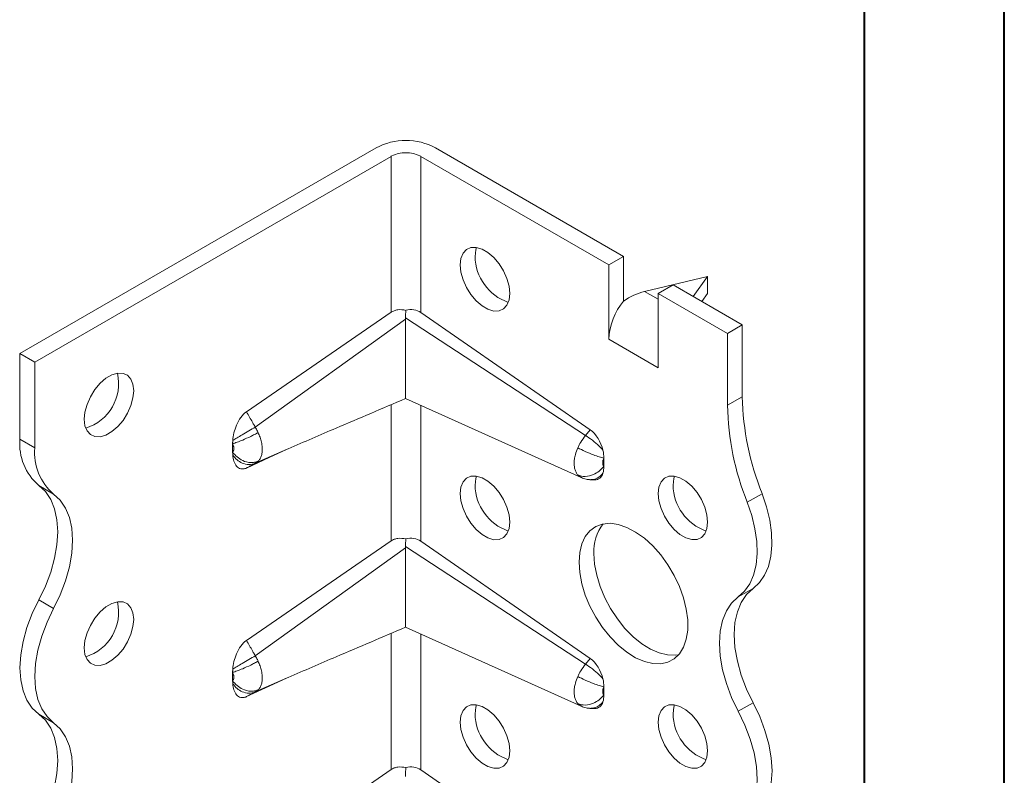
# Model space of a CAD drawing. Header units: millimetres. Extents: x 0 to 210, y 0 to 297.
# Tile 5 of 9: x 175 to 210, y 83 to 110. Entities that reach past the tile are written whole.
import ezdxf

# ---------------------------------------------------------------- set-up
doc = ezdxf.new("R2010")
doc.units = ezdxf.units.MM

msp = doc.modelspace()

# ---------------------------------------------------------------- linework, layer by layer
at = {"color": 7, "linetype": 'Continuous', "lineweight": 40}
for p, q in [((210.079, 0.215), (210.079, 297.215)), ((205.079, 5.215), (205.079, 292.215))]:
    msp.add_line(p, q, dxfattribs=at)
at = {"color": 7, "linetype": 'Continuous', "lineweight": 15}
for p, q in [((174.91, 98.213), (187.637, 105.561)), ((196.476, 101.683), (189.759, 105.561)), ((188.168, 105.254), (175.44, 97.907)), ((188.168, 99.684), (188.168, 105.254)), ((189.228, 105.254), (195.946, 101.376)), ((189.228, 99.682), (189.228, 105.254)), ((195.946, 101.376), (196.476, 101.683)), ((196.476, 101.683), (196.476, 100.083)), ((195.946, 98.719), (195.946, 101.376)), ((197.23, 100.431), (199.481, 100.968)), ((199.481, 100.968), (198.965, 100.246)), ((199.481, 100.356), (199.481, 100.968)), ((198.244, 100.662), (197.714, 100.356)), ((198.244, 100.662), (200.719, 99.233)), ((197.714, 100.152), (197.23, 100.431)), ((197.714, 100.356), (197.714, 97.698)), ((200.189, 98.927), (197.714, 100.356)), ((199.275, 100.067), (199.481, 100.356)), ((183.005, 96.134), (188.168, 99.684)), ((189.228, 99.682), (195.285, 95.485)), ((188.684, 99.442), (183.318, 95.583)), ((195.119, 95.287), (188.685, 99.482)), ((200.189, 98.927), (200.719, 99.233)), ((200.719, 99.233), (200.719, 96.671)), ((200.189, 96.365), (200.189, 98.927)), ((195.949, 98.721), (195.946, 98.719)), ((195.949, 98.717), (195.946, 98.719)), ((195.949, 98.717), (195.949, 98.721)), ((197.71, 97.704), (195.949, 98.721)), ((174.91, 98.213), (175.44, 97.907)), ((174.91, 95.151), (174.91, 98.213)), ((175.44, 97.907), (175.44, 94.845)), ((197.71, 97.704), (197.714, 97.806)), ((197.71, 97.7), (197.71, 97.704)), ((197.71, 97.7), (197.714, 97.702)), ((197.714, 97.698), (197.71, 97.7)), ((188.682, 96.602), (194.96, 93.786)), ((200.189, 96.365), (200.719, 96.671)), ((188.168, 91.519), (188.168, 96.382)), ((189.228, 91.516), (189.228, 96.357)), ((195.285, 95.485), (195.119, 95.287)), ((175.44, 94.845), (174.91, 95.151)), ((182.511, 94.694), (182.511, 94.994)), ((183.318, 94.293), (184.457, 94.793)), ((183.816, 94.503), (184.457, 94.793)), ((184.457, 94.793), (184.497, 94.811)), ((183.816, 94.503), (183.005, 94.124)), ((195.769, 94.48), (195.769, 94.188)), ((194.841, 93.877), (194.958, 93.789)), ((195.273, 93.707), (195.441, 93.701)), ((176.115, 93.193), (175.585, 93.499)), ((200.896, 92.902), (201.426, 93.208)), ((183.005, 87.969), (188.168, 91.519)), ((189.228, 91.516), (195.285, 87.32)), ((188.684, 91.277), (183.318, 87.418)), ((195.119, 87.121), (188.685, 91.316)), ((200.574, 89.519), (201.104, 89.825)), ((176.115, 89.11), (175.585, 89.417)), ((188.682, 88.437), (194.96, 85.621)), ((188.168, 83.353), (188.168, 88.217)), ((189.228, 83.351), (189.228, 88.191)), ((195.285, 87.32), (195.119, 87.121)), ((182.511, 86.529), (182.511, 86.828)), ((183.318, 86.127), (184.457, 86.628)), ((183.816, 86.337), (184.457, 86.628)), ((184.457, 86.628), (184.497, 86.646)), ((183.816, 86.337), (183.005, 85.959)), ((195.769, 86.314), (195.769, 86.023)), ((194.841, 85.712), (194.958, 85.624)), ((195.273, 85.542), (195.441, 85.535)), ((200.574, 85.436), (201.104, 85.742)), ((176.115, 85.028), (175.585, 85.334)), ((183.005, 79.803), (188.168, 83.353)), ((189.228, 83.351), (195.285, 79.155))]:
    msp.add_line(p, q, dxfattribs=at)
at = {"color": 7, "linetype": 'Continuous', "lineweight": 15, "flags": 128}
for points in [[(190.643, 101.376), (190.668, 101.605), (190.744, 101.792), (190.865, 101.924), (191.024, 101.996), (191.213, 102.001), (191.42, 101.94), (191.633, 101.817), (191.84, 101.639), (192.029, 101.416), (192.188, 101.161), (192.309, 100.888), (192.385, 100.615), (192.41, 100.355), (192.385, 100.126), (192.309, 99.94), (192.188, 99.807), (192.029, 99.736), (191.84, 99.73), (191.633, 99.791), (191.42, 99.914), (191.213, 100.092), (191.024, 100.316), (190.865, 100.571), (190.744, 100.843), (190.668, 101.117), (190.643, 101.376)], [(191.226, 101.999), (191.199, 101.912), (191.173, 101.682)], [(177.208, 95.865), (177.233, 96.124), (177.309, 96.398), (177.43, 96.67), (177.589, 96.926), (177.778, 97.149), (177.985, 97.327), (178.198, 97.45), (178.405, 97.511), (178.594, 97.505), (178.753, 97.434), (178.874, 97.302), (178.95, 97.115), (178.975, 96.886), (178.95, 96.627), (178.874, 96.353), (178.753, 96.081), (178.594, 95.825), (178.405, 95.602), (178.198, 95.424), (177.985, 95.301), (177.778, 95.24), (177.589, 95.246), (177.43, 95.317), (177.309, 95.449), (177.233, 95.636), (177.208, 95.865)], [(190.643, 93.211), (190.668, 93.44), (190.744, 93.626), (190.865, 93.759), (191.024, 93.83), (191.213, 93.836), (191.42, 93.775), (191.633, 93.652), (191.84, 93.474), (192.029, 93.25), (192.188, 92.995), (192.309, 92.723), (192.385, 92.449), (192.41, 92.19), (192.385, 91.961), (192.309, 91.774), (192.188, 91.642), (192.029, 91.57), (191.84, 91.565), (191.633, 91.626), (191.42, 91.749), (191.213, 91.927), (191.024, 92.15), (190.865, 92.405), (190.744, 92.678), (190.668, 92.951), (190.643, 93.211)], [(191.226, 93.834), (191.199, 93.746), (191.173, 93.517)], [(197.714, 93.211), (197.739, 93.441), (197.815, 93.627), (197.936, 93.76), (198.095, 93.831), (198.284, 93.836), (198.491, 93.776), (198.704, 93.653), (198.911, 93.474), (199.1, 93.251), (199.259, 92.996), (199.38, 92.723), (199.456, 92.45), (199.481, 92.191), (199.456, 91.961), (199.38, 91.775), (199.259, 91.642), (199.1, 91.571), (198.911, 91.566), (198.704, 91.626), (198.491, 91.749), (198.284, 91.928), (198.095, 92.151), (197.936, 92.406), (197.815, 92.678), (197.739, 92.952), (197.714, 93.211)], [(198.297, 93.834), (198.27, 93.747), (198.244, 93.517)], [(175.585, 89.417), (175.821, 89.907), (176.01, 90.405), (176.148, 90.902), (176.232, 91.386), (176.26, 91.848), (176.232, 92.277), (176.148, 92.664), (176.01, 93.002), (175.821, 93.282), (175.585, 93.499)], [(176.115, 93.193), (176.351, 92.976), (176.54, 92.695), (176.678, 92.358), (176.762, 91.971), (176.79, 91.542), (176.762, 91.08), (176.678, 90.596), (176.54, 90.099), (176.351, 89.6), (176.115, 89.11)], [(200.574, 89.519), (200.8, 89.724), (200.984, 89.988), (201.121, 90.303), (201.21, 90.665), (201.248, 91.067), (201.235, 91.499), (201.171, 91.956), (201.057, 92.426), (200.896, 92.902)], [(201.426, 93.208), (201.587, 92.732), (201.701, 92.262), (201.765, 91.806), (201.778, 91.373), (201.74, 90.971), (201.651, 90.609), (201.514, 90.294), (201.33, 90.031), (201.104, 89.825)], [(194.885, 90.761), (194.91, 91.107), (194.985, 91.415), (195.108, 91.676), (195.275, 91.885), (195.483, 92.036), (195.725, 92.124), (195.996, 92.149), (196.289, 92.108), (196.595, 92.003), (196.908, 91.837), (197.219, 91.614), (197.519, 91.34), (197.802, 91.022), (198.06, 90.668), (198.285, 90.288), (198.473, 89.89), (198.619, 89.486), (198.718, 89.086), (198.768, 88.701), (198.768, 88.339), (198.718, 88.011), (198.619, 87.726), (198.473, 87.49), (198.285, 87.309), (198.06, 87.189), (197.802, 87.133), (197.519, 87.141), (197.219, 87.214), (196.908, 87.35), (196.595, 87.545), (196.289, 87.794), (195.996, 88.091), (195.725, 88.428), (195.483, 88.797), (195.275, 89.187), (195.108, 89.589), (194.985, 89.992), (194.91, 90.387), (194.885, 90.761)], [(195.416, 91.067), (195.441, 90.693), (195.516, 90.299), (195.638, 89.895), (195.806, 89.493), (196.013, 89.103), (196.256, 88.735), (196.527, 88.397), (196.819, 88.1), (197.126, 87.851), (197.438, 87.656), (197.749, 87.52), (198.05, 87.447), (198.332, 87.439), (198.444, 87.455)], [(201.104, 89.825), (200.868, 89.607), (200.679, 89.327), (200.541, 88.99), (200.457, 88.602), (200.429, 88.173), (200.457, 87.712), (200.541, 87.227), (200.679, 86.731), (200.868, 86.232), (201.104, 85.742)], [(175.585, 85.334), (175.349, 85.551), (175.16, 85.832), (175.022, 86.169), (174.938, 86.556), (174.91, 86.985), (174.938, 87.447), (175.022, 87.931), (175.16, 88.428), (175.349, 88.927), (175.585, 89.417)], [(200.574, 85.436), (200.338, 85.926), (200.149, 86.424), (200.011, 86.921), (199.927, 87.406), (199.899, 87.867), (199.927, 88.296), (200.011, 88.683), (200.149, 89.021), (200.338, 89.301), (200.574, 89.519)], [(176.115, 89.11), (175.879, 88.621), (175.69, 88.122), (175.552, 87.625), (175.468, 87.141), (175.44, 86.679), (175.468, 86.25), (175.552, 85.863), (175.69, 85.525), (175.879, 85.245), (176.115, 85.028)], [(177.208, 87.7), (177.233, 87.959), (177.309, 88.233), (177.43, 88.505), (177.589, 88.76), (177.778, 88.983), (177.985, 89.162), (178.198, 89.285), (178.405, 89.345), (178.594, 89.34), (178.753, 89.269), (178.874, 89.136), (178.95, 88.95), (178.975, 88.72), (178.95, 88.461), (178.874, 88.188), (178.753, 87.915), (178.594, 87.66), (178.405, 87.437), (178.198, 87.258), (177.985, 87.135), (177.778, 87.075), (177.589, 87.08), (177.43, 87.151), (177.309, 87.284), (177.233, 87.47), (177.208, 87.7)], [(190.643, 85.045), (190.668, 85.275), (190.744, 85.461), (190.865, 85.594), (191.024, 85.665), (191.213, 85.67), (191.42, 85.61), (191.633, 85.487), (191.84, 85.308), (192.029, 85.085), (192.188, 84.83), (192.309, 84.557), (192.385, 84.284), (192.41, 84.025), (192.385, 83.795), (192.309, 83.609), (192.188, 83.476), (192.029, 83.405), (191.84, 83.4), (191.633, 83.46), (191.42, 83.583), (191.213, 83.761), (191.024, 83.985), (190.865, 84.24), (190.744, 84.512), (190.668, 84.786), (190.643, 85.045)], [(191.226, 85.668), (191.199, 85.581), (191.173, 85.351)], [(197.714, 85.046), (197.739, 85.275), (197.815, 85.462), (197.936, 85.594), (198.095, 85.665), (198.284, 85.671), (198.491, 85.61), (198.704, 85.487), (198.911, 85.309), (199.1, 85.086), (199.259, 84.83), (199.38, 84.558), (199.456, 84.284), (199.481, 84.025), (199.456, 83.796), (199.38, 83.609), (199.259, 83.477), (199.1, 83.406), (198.911, 83.4), (198.704, 83.461), (198.491, 83.584), (198.284, 83.762), (198.095, 83.985), (197.936, 84.241), (197.815, 84.513), (197.739, 84.787), (197.714, 85.046)], [(198.297, 85.669), (198.27, 85.581), (198.244, 85.352)], [(201.104, 85.742), (201.34, 85.252), (201.529, 84.754), (201.667, 84.257), (201.751, 83.773), (201.78, 83.311), (201.751, 82.882), (201.667, 82.495), (201.529, 82.157), (201.34, 81.877), (201.104, 81.659)], [(175.585, 81.251), (175.821, 81.741), (176.01, 82.24), (176.148, 82.736), (176.232, 83.221), (176.26, 83.682), (176.232, 84.111), (176.148, 84.499), (176.01, 84.836), (175.821, 85.117), (175.585, 85.334)], [(200.574, 81.353), (200.81, 81.571), (200.999, 81.851), (201.137, 82.188), (201.221, 82.576), (201.249, 83.005), (201.221, 83.466), (201.137, 83.951), (200.999, 84.447), (200.81, 84.946), (200.574, 85.436)], [(176.115, 85.028), (176.351, 84.81), (176.54, 84.53), (176.678, 84.193), (176.762, 83.805), (176.79, 83.376), (176.762, 82.915), (176.678, 82.43), (176.54, 81.934), (176.351, 81.435), (176.115, 80.945)]]:
    msp.add_lwpolyline(points, dxfattribs=at)
at = {"color": 7, "linetype": 'Continuous', "lineweight": 15}
for centre, radius, start, end in [((188.698, 103.513), 2.306, 62.6097, 117.3903), ((188.698, 104.231), 1.153, 62.6097, 117.3903), ((192.933, 101.702), 1.76, 180.6436, 250.92), ((198.249, 98.615), 2.302, 140.2279, 177.3607), ((176.777, 97.134), 1.658, 286.955, 13.0503), ((210.475, 96.86), 9.758, 181.104, 201.9744), ((209.945, 96.553), 9.758, 181.104, 201.9744), ((176.863, 94.986), 1.96, 175.1648, 229.309), ((177.393, 94.679), 1.96, 175.1648, 229.309), ((192.933, 93.536), 1.76, 180.6436, 250.92), ((200.004, 93.537), 1.76, 180.6436, 250.92), ((196.988, 91.16), 1.576, 142.0577, 183.3682), ((176.777, 88.969), 1.658, 286.955, 13.0503), ((192.933, 85.371), 1.76, 180.6436, 250.92), ((200.004, 85.372), 1.76, 180.6436, 250.92)]:
    msp.add_arc(centre, radius, start, end, dxfattribs=at)
for centre, major_axis, ratio, start_param, end_param in [((197.23, 99.206), (1.387, 0.799), 0.717482, 1.179006, 1.702605), ((188.698, 99.049), (0.615, 0.559), 0.768356, 0.176102, 0.965136), ((195.239, 94.821), (-0.326, 0.736), 0.568519, 4.384611, 5.532817), ((195.239, 94.459), (-0.326, 0.736), 0.568519, 2.869716, 3.715446), ((188.698, 90.883), (0.615, 0.559), 0.768356, 0.176102, 0.965136), ((195.239, 86.656), (-0.326, 0.736), 0.568519, 4.384611, 5.532817), ((195.239, 86.294), (-0.326, 0.736), 0.568519, 2.869716, 3.715446), ((188.698, 82.718), (0.615, 0.559), 0.768356, 0.176102, 0.965136)]:
    msp.add_ellipse(centre, major_axis=major_axis, ratio=ratio, start_param=start_param, end_param=end_param, dxfattribs=at)
for points, knots in [([(188.168, 99.684), (188.203, 99.708), (188.241, 99.728), (188.323, 99.758), (188.367, 99.769), (188.503, 99.786), (188.6, 99.779), (188.695, 99.755)], [0, 0, 0, 0, 0.25, 0.25, 0.5, 0.5, 1, 1, 1, 1]), ([(188.684, 99.442), (188.683, 99.373), (188.682, 99.235), (188.682, 99.018), (188.683, 98.793), (188.683, 98.559), (188.684, 98.352), (188.685, 98.181), (188.685, 98.044), (188.686, 97.908), (188.686, 97.773), (188.686, 97.642), (188.687, 97.514), (188.687, 97.39), (188.687, 97.278), (188.687, 97.177), (188.687, 97.087), (188.686, 97.004), (188.686, 96.93), (188.686, 96.842), (188.685, 96.769), (188.685, 96.706), (188.684, 96.661), (188.683, 96.626), (188.683, 96.606), (188.683, 96.604), (188.682, 96.603)], [0, 0, 0, 0, 0.059448, 0.11859, 0.178126, 0.239176, 0.300901, 0.334948, 0.369166, 0.403985, 0.439043, 0.473102, 0.507438, 0.542706, 0.578321, 0.608824, 0.639553, 0.67097, 0.702613, 0.732959, 0.794439, 0.825589, 0.871765, 0.918306, 0.965829, 1, 1, 1, 1]), ([(184.497, 94.811), (185.069, 95.058), (186.454, 95.656), (187.858, 96.252), (188.683, 96.602)], [0, 0, 0, 0, 0.412331, 1, 1, 1, 1]), ([(182.515, 95.106), (182.522, 95.194), (182.536, 95.284), (182.58, 95.469), (182.611, 95.565), (182.691, 95.751), (182.742, 95.844), (182.861, 96.009), (182.931, 96.084), (183.005, 96.134)], [0, 0, 0, 0, 0.25, 0.25, 0.5, 0.5, 0.75, 0.75, 1, 1, 1, 1]), ([(183.318, 95.583), (183.305, 95.606), (183.292, 95.629), (183.258, 95.689), (183.237, 95.725), (183.183, 95.821), (183.15, 95.88), (183.079, 96.004), (183.042, 96.069), (183.005, 96.134)], [-0.126791, -0.126791, -0.126791, -0.126791, -0.1109421, -0.1109421, -0.0855839, -0.0855839, -0.0450108, -0.0450108, 0, 0, 0, 0]), ([(182.511, 94.994), (182.556, 95.006), (182.665, 95.041), (182.888, 95.128), (183.085, 95.217), (183.226, 95.286), (183.295, 95.321), (183.35, 95.35), (183.386, 95.37), (183.407, 95.381), (183.417, 95.387), (183.422, 95.389)], [0, 0, 0, 0, 0.214286, 0.428571, 0.714286, 0.785714, 0.857143, 0.928571, 0.964286, 0.982143, 1, 1, 1, 1]), ([(182.515, 95.106), (182.604, 95.16), (182.869, 95.32), (183.18, 95.503), (183.318, 95.583)], [0, 0, 0, 0, 0.4184242, 0.9184242, 0.9184242, 0.9184242, 0.9184242]), ([(183.422, 95.389), (183.413, 95.408), (183.394, 95.448), (183.36, 95.513), (183.333, 95.558), (183.318, 95.583)], [0, 0, 0, 0, 0.279852, 0.608705, 1, 1, 1, 1]), ([(183.422, 94.367), (183.446, 94.392), (183.493, 94.451), (183.535, 94.55), (183.556, 94.641), (183.569, 94.739), (183.569, 94.834), (183.561, 94.918), (183.553, 94.975), (183.535, 95.077), (183.493, 95.225), (183.446, 95.337), (183.422, 95.389)], [-0.09692135, -0.09692135, -0.09692135, -0.09692135, -0.08573721, -0.07455307, -0.068961, -0.06336893, -0.05218479, -0.04938876, -0.04659272, -0.04100065, -0.02981651, -0.01863237, -0.01863237, -0.01863237, -0.01863237]), ([(182.515, 95.105), (182.513, 95.087), (182.512, 95.068), (182.512, 95.049), (182.511, 95.04), (182.511, 95.031), (182.511, 95.021), (182.511, 95.012), (182.511, 95.003), (182.511, 94.994)], [0, 0, 0, 0, 0.00013404, 0.00013404, 0.00013404, 0.0002011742, 0.0002011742, 0.0002011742, 0.000268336, 0.000268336, 0.000268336, 0.000268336]), ([(182.511, 94.994), (182.519, 94.977), (182.533, 94.943), (182.545, 94.9), (182.55, 94.871), (182.552, 94.854), (182.555, 94.83), (182.555, 94.803), (182.551, 94.775), (182.545, 94.749), (182.533, 94.72), (182.519, 94.702), (182.511, 94.694)], [-0.09692135, -0.09692135, -0.09692135, -0.09692135, -0.08573721, -0.07455307, -0.068961, -0.06616497, -0.06336893, -0.05218479, -0.04659272, -0.04100065, -0.02981651, -0.01863237, -0.01863237, -0.01863237, -0.01863237]), ([(195.119, 95.287), (195.056, 95.213), (194.953, 95.071), (194.871, 94.915), (194.841, 94.847)], [-0.03148795, -0.03148795, -0.03148795, -0.03148795, -0.01353664, 0.00000001, 0.00000001, 0.00000001, 0.00000001]), ([(195.74, 94.76), (195.699, 94.807), (195.584, 94.928), (195.364, 95.12), (195.196, 95.239), (195.119, 95.287)], [0, 0, 0, 0, 0.202908, 0.4886223, 0.7743366, 0.7743366, 0.7743366, 0.7743366]), ([(182.511, 94.694), (182.511, 94.685), (182.511, 94.676), (182.511, 94.667), (182.511, 94.653), (182.512, 94.64), (182.512, 94.627), (182.513, 94.613), (182.514, 94.6), (182.515, 94.587)], [0, 0, 0, 0, 0.0000670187, 0.0000670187, 0.0000670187, 0.0001676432, 0.0001676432, 0.0001676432, 0.00026839, 0.00026839, 0.00026839, 0.00026839]), ([(183.422, 94.367), (183.417, 94.365), (183.407, 94.361), (183.386, 94.353), (183.35, 94.34), (183.295, 94.327), (183.226, 94.319), (183.085, 94.317), (182.888, 94.367), (182.665, 94.511), (182.556, 94.63), (182.511, 94.694)], [0, 0, 0, 0, 0.017857, 0.035714, 0.071429, 0.142857, 0.214286, 0.285714, 0.571429, 0.785714, 1, 1, 1, 1]), ([(194.841, 94.847), (194.805, 94.766), (194.766, 94.656), (194.735, 94.521), (194.721, 94.442), (194.71, 94.338), (194.711, 94.215), (194.732, 94.083), (194.775, 93.967), (194.817, 93.904), (194.841, 93.877)], [-0.10675045, -0.10675045, -0.10675045, -0.10675045, -0.09062369, -0.0852481, -0.07987251, -0.07449692, -0.06374574, -0.05299456, -0.04224338, -0.03149221, -0.03149221, -0.03149221, -0.03149221]), ([(194.841, 94.847), (194.921, 94.803), (195.106, 94.71), (195.381, 94.596), (195.61, 94.517), (195.722, 94.489), (195.769, 94.48)], [0, 0, 0, 0, 0.285714, 0.571429, 0.785714, 1, 1, 1, 1]), ([(183.005, 94.124), (182.968, 94.107), (182.933, 94.097), (182.865, 94.088), (182.832, 94.09), (182.772, 94.104), (182.745, 94.116), (182.694, 94.148), (182.672, 94.168), (182.611, 94.238), (182.581, 94.298), (182.536, 94.432), (182.522, 94.507), (182.515, 94.587)], [0, 0, 0, 0, 0.125, 0.125, 0.25, 0.25, 0.375, 0.375, 0.5, 0.5, 0.75, 0.75, 1, 1, 1, 1]), ([(183.318, 94.293), (183.18, 94.231), (182.869, 94.238), (182.604, 94.461), (182.515, 94.587)], [0, 0, 0, 0, 0.5, 0.9184242, 0.9184242, 0.9184242, 0.9184242]), ([(183.005, 94.124), (183.042, 94.144), (183.079, 94.164), (183.15, 94.202), (183.183, 94.22), (183.237, 94.249), (183.258, 94.261), (183.292, 94.279), (183.305, 94.286), (183.318, 94.293)], [-0.126791, -0.126791, -0.126791, -0.126791, -0.0817802, -0.0817802, -0.0412071, -0.0412071, -0.0158489, -0.0158489, 0, 0, 0, 0]), ([(183.318, 94.293), (183.324, 94.296), (183.339, 94.304), (183.364, 94.32), (183.393, 94.34), (183.412, 94.358), (183.422, 94.367)], [0, 0, 0, 0, 0.165452, 0.391306, 0.696331, 1, 1, 1, 1]), ([(195.769, 94.188), (195.762, 94.196), (195.75, 94.215), (195.737, 94.25), (195.731, 94.289), (195.731, 94.326), (195.734, 94.358), (195.738, 94.381), (195.747, 94.422), (195.759, 94.455), (195.769, 94.48)], [-0.10675045, -0.10675045, -0.10675045, -0.10675045, -0.09599928, -0.0852481, -0.07449692, -0.06374574, -0.05837015, -0.05299456, -0.04761897, -0.03149221, -0.03149221, -0.03149221, -0.03149221]), ([(194.841, 93.877), (194.921, 93.84), (195.106, 93.805), (195.381, 93.869), (195.61, 94.008), (195.722, 94.125), (195.769, 94.188)], [0, 0, 0, 0, 0.285714, 0.571429, 0.785714, 1, 1, 1, 1]), ([(195.306, 93.71), (195.354, 93.712), (195.459, 93.718), (195.612, 93.798), (195.697, 93.894), (195.74, 93.942)], [0, 0, 0, 0, 0.301074, 0.650537, 1, 1, 1, 1]), ([(194.969, 93.782), (195.024, 93.761), (195.132, 93.718), (195.249, 93.71), (195.307, 93.706)], [0, 0, 0, 0, 0.5041925, 1, 1, 1, 1]), ([(188.168, 91.519), (188.203, 91.543), (188.241, 91.563), (188.323, 91.593), (188.367, 91.603), (188.503, 91.621), (188.6, 91.614), (188.695, 91.59)], [0, 0, 0, 0, 0.25, 0.25, 0.5, 0.5, 1, 1, 1, 1]), ([(188.684, 91.277), (188.683, 91.208), (188.682, 91.07), (188.682, 90.853), (188.683, 90.628), (188.683, 90.393), (188.684, 90.187), (188.685, 90.015), (188.685, 89.879), (188.686, 89.742), (188.686, 89.608), (188.686, 89.476), (188.687, 89.349), (188.687, 89.225), (188.687, 89.112), (188.687, 89.012), (188.687, 88.922), (188.686, 88.839), (188.686, 88.764), (188.686, 88.676), (188.685, 88.604), (188.685, 88.54), (188.684, 88.495), (188.683, 88.461), (188.683, 88.441), (188.683, 88.439), (188.682, 88.438)], [0, 0, 0, 0, 0.059443, 0.118575, 0.178102, 0.239141, 0.300856, 0.334906, 0.369127, 0.40395, 0.439011, 0.473073, 0.507413, 0.542684, 0.578302, 0.608807, 0.639537, 0.670955, 0.702598, 0.732945, 0.794426, 0.825576, 0.871745, 0.918279, 0.965794, 1, 1, 1, 1]), ([(184.497, 86.645), (185.068, 86.892), (186.454, 87.491), (187.858, 88.086), (188.683, 88.436)], [0, 0, 0, 0, 0.412343, 1, 1, 1, 1]), ([(182.515, 86.94), (182.522, 87.028), (182.536, 87.119), (182.58, 87.303), (182.611, 87.399), (182.691, 87.586), (182.742, 87.678), (182.861, 87.844), (182.931, 87.918), (183.005, 87.969)], [0, 0, 0, 0, 0.25, 0.25, 0.5, 0.5, 0.75, 0.75, 1, 1, 1, 1]), ([(183.318, 87.418), (183.305, 87.441), (183.292, 87.464), (183.258, 87.523), (183.237, 87.56), (183.183, 87.656), (183.15, 87.714), (183.079, 87.838), (183.042, 87.904), (183.005, 87.969)], [-0.126791, -0.126791, -0.126791, -0.126791, -0.1109421, -0.1109421, -0.0855839, -0.0855839, -0.0450108, -0.0450108, 0, 0, 0, 0]), ([(182.515, 86.94), (182.604, 86.995), (182.869, 87.155), (183.18, 87.337), (183.318, 87.418)], [0, 0, 0, 0, 0.4184242, 0.9184242, 0.9184242, 0.9184242, 0.9184242]), ([(183.422, 87.224), (183.412, 87.244), (183.393, 87.284), (183.359, 87.349), (183.333, 87.393), (183.318, 87.418)], [0, 0, 0, 0, 0.303995, 0.608704, 1, 1, 1, 1]), ([(182.511, 86.828), (182.556, 86.841), (182.665, 86.876), (182.888, 86.963), (183.085, 87.052), (183.226, 87.121), (183.295, 87.156), (183.35, 87.185), (183.386, 87.204), (183.407, 87.216), (183.417, 87.221), (183.422, 87.224)], [0, 0, 0, 0, 0.214286, 0.428571, 0.714286, 0.785714, 0.857143, 0.928571, 0.964286, 0.982143, 1, 1, 1, 1]), ([(182.515, 86.94), (182.513, 86.921), (182.512, 86.902), (182.512, 86.884), (182.511, 86.874), (182.511, 86.865), (182.511, 86.856), (182.511, 86.847), (182.511, 86.838), (182.511, 86.828)], [0, 0, 0, 0, 0.00013404, 0.00013404, 0.00013404, 0.0002011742, 0.0002011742, 0.0002011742, 0.000268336, 0.000268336, 0.000268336, 0.000268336]), ([(183.422, 86.202), (183.446, 86.226), (183.493, 86.286), (183.535, 86.385), (183.556, 86.475), (183.569, 86.574), (183.569, 86.669), (183.561, 86.753), (183.553, 86.809), (183.535, 86.911), (183.493, 87.059), (183.446, 87.171), (183.422, 87.224)], [-0.09692135, -0.09692135, -0.09692135, -0.09692135, -0.08573721, -0.07455307, -0.068961, -0.06336893, -0.05218479, -0.04938876, -0.04659272, -0.04100065, -0.02981651, -0.01863237, -0.01863237, -0.01863237, -0.01863237]), ([(195.119, 87.121), (195.056, 87.048), (194.953, 86.906), (194.871, 86.749), (194.841, 86.681)], [-0.03148795, -0.03148795, -0.03148795, -0.03148795, -0.01353664, 0.00000001, 0.00000001, 0.00000001, 0.00000001]), ([(195.74, 86.594), (195.699, 86.642), (195.584, 86.762), (195.364, 86.955), (195.196, 87.073), (195.119, 87.121)], [0, 0, 0, 0, 0.2029081, 0.4886224, 0.7743366, 0.7743366, 0.7743366, 0.7743366]), ([(182.511, 86.828), (182.519, 86.812), (182.533, 86.778), (182.545, 86.735), (182.55, 86.705), (182.552, 86.689), (182.555, 86.665), (182.555, 86.638), (182.551, 86.61), (182.545, 86.584), (182.533, 86.555), (182.519, 86.537), (182.511, 86.529)], [-0.09692135, -0.09692135, -0.09692135, -0.09692135, -0.08573721, -0.07455307, -0.068961, -0.06616497, -0.06336893, -0.05218479, -0.04659272, -0.04100065, -0.02981651, -0.01863237, -0.01863237, -0.01863237, -0.01863237]), ([(194.841, 86.681), (194.805, 86.601), (194.766, 86.49), (194.735, 86.356), (194.721, 86.277), (194.71, 86.173), (194.711, 86.05), (194.732, 85.917), (194.775, 85.801), (194.817, 85.739), (194.841, 85.712)], [-0.10675045, -0.10675045, -0.10675045, -0.10675045, -0.09062369, -0.0852481, -0.07987251, -0.07449692, -0.06374574, -0.05299456, -0.04224338, -0.03149221, -0.03149221, -0.03149221, -0.03149221]), ([(194.841, 86.681), (194.921, 86.637), (195.106, 86.545), (195.381, 86.43), (195.61, 86.352), (195.722, 86.323), (195.769, 86.314)], [0, 0, 0, 0, 0.285714, 0.571429, 0.785714, 1, 1, 1, 1]), ([(182.511, 86.529), (182.511, 86.52), (182.511, 86.511), (182.511, 86.502), (182.511, 86.488), (182.512, 86.475), (182.512, 86.461), (182.513, 86.448), (182.514, 86.435), (182.515, 86.422)], [0, 0, 0, 0, 0.0000670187, 0.0000670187, 0.0000670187, 0.0001676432, 0.0001676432, 0.0001676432, 0.00026839, 0.00026839, 0.00026839, 0.00026839]), ([(183.422, 86.202), (183.417, 86.2), (183.407, 86.195), (183.386, 86.187), (183.35, 86.175), (183.295, 86.161), (183.226, 86.153), (183.085, 86.152), (182.888, 86.202), (182.665, 86.345), (182.556, 86.464), (182.511, 86.529)], [0, 0, 0, 0, 0.017857, 0.035714, 0.071429, 0.142857, 0.214286, 0.285714, 0.571429, 0.785714, 1, 1, 1, 1]), ([(183.005, 85.959), (182.968, 85.941), (182.933, 85.931), (182.865, 85.923), (182.832, 85.925), (182.772, 85.939), (182.745, 85.951), (182.694, 85.983), (182.672, 86.003), (182.611, 86.073), (182.581, 86.133), (182.536, 86.266), (182.522, 86.341), (182.515, 86.422)], [0, 0, 0, 0, 0.125, 0.125, 0.25, 0.25, 0.375, 0.375, 0.5, 0.5, 0.75, 0.75, 1, 1, 1, 1]), ([(183.318, 86.127), (183.18, 86.066), (182.869, 86.073), (182.604, 86.295), (182.515, 86.422)], [0, 0, 0, 0, 0.5, 0.9184242, 0.9184242, 0.9184242, 0.9184242]), ([(183.318, 86.127), (183.324, 86.131), (183.339, 86.139), (183.364, 86.154), (183.393, 86.175), (183.412, 86.193), (183.422, 86.202)], [0, 0, 0, 0, 0.165453, 0.391306, 0.696389, 1, 1, 1, 1]), ([(195.769, 86.023), (195.762, 86.031), (195.75, 86.049), (195.737, 86.084), (195.731, 86.124), (195.731, 86.161), (195.734, 86.192), (195.738, 86.216), (195.747, 86.256), (195.759, 86.29), (195.769, 86.314)], [-0.10675045, -0.10675045, -0.10675045, -0.10675045, -0.09599928, -0.0852481, -0.07449692, -0.06374574, -0.05837015, -0.05299456, -0.04761897, -0.03149221, -0.03149221, -0.03149221, -0.03149221]), ([(183.005, 85.959), (183.042, 85.979), (183.079, 85.999), (183.15, 86.037), (183.183, 86.055), (183.237, 86.084), (183.258, 86.095), (183.292, 86.113), (183.305, 86.12), (183.318, 86.127)], [-0.126791, -0.126791, -0.126791, -0.126791, -0.0817802, -0.0817802, -0.0412071, -0.0412071, -0.0158489, -0.0158489, 0, 0, 0, 0]), ([(194.841, 85.712), (194.921, 85.675), (195.106, 85.64), (195.381, 85.704), (195.61, 85.843), (195.722, 85.959), (195.769, 86.023)], [0, 0, 0, 0, 0.285714, 0.571429, 0.785714, 1, 1, 1, 1]), ([(194.969, 85.616), (195.023, 85.595), (195.132, 85.553), (195.249, 85.545), (195.307, 85.541)], [0, 0, 0, 0, 0.504156, 1, 1, 1, 1]), ([(195.306, 85.544), (195.354, 85.547), (195.459, 85.553), (195.612, 85.633), (195.697, 85.729), (195.74, 85.776)], [0, 0, 0, 0, 0.300937, 0.650468, 1, 1, 1, 1]), ([(188.168, 83.353), (188.203, 83.378), (188.241, 83.397), (188.323, 83.427), (188.367, 83.438), (188.503, 83.455), (188.6, 83.448), (188.695, 83.424)], [0, 0, 0, 0, 0.25, 0.25, 0.5, 0.5, 1, 1, 1, 1])]:
    msp.add_open_spline(points, degree=3, knots=knots, dxfattribs=at)
for points in [[(188.685, 99.482), (188.69, 99.573), (188.693, 99.664), (188.695, 99.755)], [(188.684, 99.442), (188.684, 99.455), (188.684, 99.468), (188.685, 99.482)], [(195.769, 94.48), (195.769, 94.568), (195.762, 94.662), (195.74, 94.76)], [(195.74, 93.942), (195.762, 94.014), (195.769, 94.099), (195.769, 94.188)], [(188.685, 91.316), (188.69, 91.408), (188.693, 91.499), (188.695, 91.59)], [(188.684, 91.277), (188.684, 91.29), (188.684, 91.303), (188.685, 91.316)], [(195.769, 86.314), (195.769, 86.403), (195.762, 86.496), (195.74, 86.594)], [(195.74, 85.776), (195.762, 85.848), (195.769, 85.934), (195.769, 86.023)], [(188.685, 83.151), (188.69, 83.242), (188.693, 83.333), (188.695, 83.424)], [(188.684, 83.111), (188.684, 83.124), (188.684, 83.138), (188.685, 83.151)]]:
    msp.add_open_spline(points, degree=3, dxfattribs=at)

doc.saveas('drawing.dxf')
